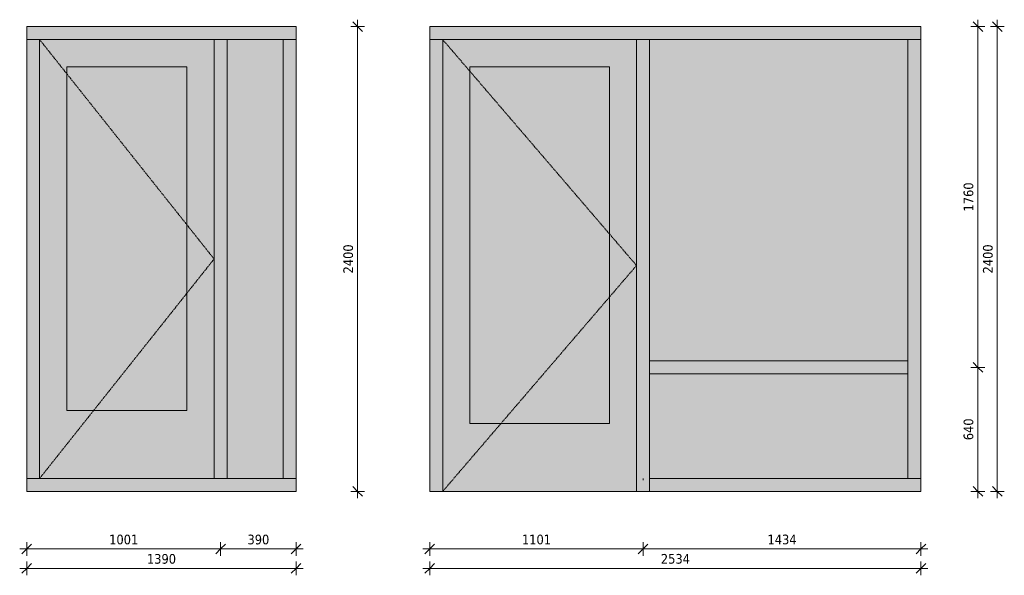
# Model space of a CAD drawing. Header units: millimetres. Extents: x -29550 to 12646, y -31193 to 30177.
# Tile 8 of 9: x 2415 to 7495, y 2866 to 5736. Entities that reach past the tile are written whole.
import ezdxf

# ---------------------------------------------------------------- set-up
doc = ezdxf.new("R2010")
doc.units = ezdxf.units.MM
doc.linetypes.add('Hidden', pattern=[7.14375, 4.7625, -2.38125])
for name, color, linetype, lineweight in [('A-ANNO-DIMS', 211, 'Continuous', 9), ('A-ANNO-DIMS-20', 211, 'Continuous', 9), ('A-DETL-THIN', 151, 'Continuous', 13), ('A-DOOR', 31, 'Continuous', 13), ('A-DOOR-FRAM', 31, 'Continuous', 13), ('A-GLAZ', 151, 'Continuous', 13), ('A-GLAZ-CURT', 52, 'Continuous', 13), ('A-GLAZ-CWMG', 51, 'Continuous', 13)]:
    doc.layers.add(name, color=color, linetype=linetype, lineweight=lineweight)
doc.styles.add('Tahoma', font='tahoma.ttf', dxfattribs={"height": 50})
doc.dimstyles.new('00_3B_2_5_-_streep_diagonaal', dxfattribs={"dimscale": 304.8, "dimtxt": 52.201042, "dimasz": 0.164042, "dimexe": 0.11811, "dimexo": 0.0625, "dimgap": 0.032808, "dimtad": 1, "dimdec": 0, "dimzin": 0, "dimdsep": 46, "dimtxsty": 'Tahoma', "dimblk1": 'OBLIQUE', "dimblk2": 'OBLIQUE', "dimsah": 1, "dimcen": 0.09, "dimdle": 0.11811, "dimazin": 0, "dimtfac": 1, "dimtdec": 4, "dimtix": 1, "dimtmove": 0, "dimatfit": 3, "dimfxl": 0.11811, "dimfxlon": 1, "dimtvp": 1, "dimtolj": 1, "dimtzin": 0, "dimarcsym": 2})

# ---------------------------------------------------------------- blocks, each defined once
blk = doc.blocks.new('Rectangular Mullion - NLRS_3-_CWM_kozijn profiel 067x114_gen_ASN-2512281-Bi_24')
at = {"layer": 'A-GLAZ-CWMG'}
blk.add_hatch(color=256, dxfattribs=at).paths.add_polyline_path([(-15619.5, 5633), (-15619.5, 5700), (-16620, 5700), (-16620, 5633)])
for p, q in [((-16620, 5633), (-16620, 5700)), ((-15619.5, 5700), (-16620, 5700)), ((-15619.5, 5633), (-16620, 5633))]:
    blk.add_line(p, q, dxfattribs=at)
blk = doc.blocks.new('Rectangular Mullion - NLRS_3-_CWM_kozijn profiel 067x114_gen_ASN-2512544-Bi_24')
at = {"layer": 'A-GLAZ-CWMG'}
blk.add_hatch(color=256, dxfattribs=at).paths.add_polyline_path([(-15619.5, 3300), (-15230, 3300), (-15230, 3367), (-15619.5, 3367)])
for p, q in [((-15619.5, 3367), (-15230, 3367)), ((-15230, 3367), (-15230, 3300)), ((-15619.5, 3300), (-15230, 3300))]:
    blk.add_line(p, q, dxfattribs=at)
blk = doc.blocks.new('Rectangular Mullion - NLRS_3-_CWM_kozijn profiel 067x114_gen_ASN-2029150-Bi_24')
at = {"layer": 'A-GLAZ-CWMG'}
blk.add_hatch(color=256, dxfattribs=at).paths.add_polyline_path([(-16553, 3367), (-16553, 5633), (-16620, 5633), (-16620, 3367)])
for p, q in [((-16620, 5633), (-16553, 5633)), ((-16620, 5633), (-16620, 3367)), ((-16553, 5633), (-16553, 3367)), ((-16553, 3367), (-16620, 3367))]:
    blk.add_line(p, q, dxfattribs=at)
blk = doc.blocks.new('Rectangular Mullion - NLRS_3-_CWM_kozijn profiel 067x114_gen_ASN-2029151-Bi_24')
at = {"layer": 'A-GLAZ-CWMG'}
blk.add_hatch(color=256, dxfattribs=at).paths.add_polyline_path([(-15297, 3367), (-15230, 3367), (-15230, 5633), (-15297, 5633)])
for p, q in [((-15297, 5633), (-15230, 5633)), ((-15297, 3367), (-15297, 5633)), ((-15230, 3367), (-15230, 5633)), ((-15230, 3367), (-15297, 3367))]:
    blk.add_line(p, q, dxfattribs=at)
blk = doc.blocks.new('NLRS_31_WIN_CWB_subvak -SH_gen_ASN - glas 2-2512579-Bi_24')
at = {"layer": 'A-GLAZ'}
blk.add_hatch(color=256, dxfattribs=at).paths.add_polyline_path([(-15586, 3367), (-15297, 3367), (-15297, 5633), (-15586, 5633)])
blk = doc.blocks.new('NLRS_31_DO_CWB_deur 1_gen_ASN - 1std-4164862-Bi_24')
at = {"layer": 'A-DOOR-FRAM'}
h = blk.add_hatch(color=256, dxfattribs=at)
h.paths.add_polyline_path([(-15653, 3367), (-15653, 5633), (-16553, 5633), (-16553, 3367)])
h.paths.add_polyline_path([(-16413, 3717), (-16413, 5493), (-15793, 5493), (-15793, 3717)])
at = {"layer": 'A-DOOR'}
blk.add_line((-15793, 3717), (-16413, 3717), dxfattribs=at)
at = {"layer": 'A-DOOR-FRAM'}
for p, q in [((-16413, 5493), (-16413, 3717)), ((-16413, 5493), (-15793, 5493)), ((-15793, 3717), (-15793, 5493)), ((-16413, 3717), (-15793, 3717))]:
    blk.add_line(p, q, dxfattribs=at)
blk = doc.blocks.new('Rectangular Mullion - NLRS_3-_CWM_kozijn profiel 067x114_gen_ASN-2512545-Bi_24')
at = {"layer": 'A-GLAZ-CWMG'}
blk.add_hatch(color=256, dxfattribs=at).paths.add_polyline_path([(-15230, 5633), (-15230, 5700), (-15619.5, 5700), (-15619.5, 5633)])
for p, q in [((-15230, 5700), (-15619.5, 5700)), ((-15230, 5700), (-15230, 5633)), ((-15230, 5633), (-15619.5, 5633))]:
    blk.add_line(p, q, dxfattribs=at)
blk = doc.blocks.new('Rectangular Mullion - NLRS_3-_CWM_kozijn profiel 067x114_gen_ASN-2512284-Bi_24')
at = {"layer": 'A-GLAZ-CWMG'}
blk.add_hatch(color=256, dxfattribs=at).paths.add_polyline_path([(-15619.5, 3300), (-15619.5, 3367), (-16620, 3367), (-16620, 3300)])
for p, q in [((-16620, 3300), (-16620, 3367)), ((-16620, 3367), (-15619.5, 3367)), ((-16620, 3300), (-15619.5, 3300))]:
    blk.add_line(p, q, dxfattribs=at)
blk = doc.blocks.new('Rectangular Mullion - NLRS_3-_CWM_kozijn profiel 067x114_gen_ASN-2029089-Bi_24')
at = {"layer": 'A-GLAZ-CWMG'}
blk.add_hatch(color=256, dxfattribs=at).paths.add_polyline_path([(-15586, 3367), (-15586, 5633), (-15653, 5633), (-15653, 3367)])
for p, q in [((-15653, 5633), (-15586, 5633)), ((-15653, 5633), (-15653, 3367)), ((-15586, 5633), (-15586, 3367)), ((-15586, 3367), (-15653, 3367))]:
    blk.add_line(p, q, dxfattribs=at)
blk = doc.blocks.new('NLRS_31_WIN_CWB_subvak -SH_gen_ASN - glas 2-4157992-Bi_24')
at = {"layer": 'A-GLAZ'}
blk.add_hatch(color=256, dxfattribs=at).paths.add_polyline_path([(-15793, 3717), (-15793, 5493), (-16413, 5493), (-16413, 3717)])
blk = doc.blocks.new('BI deur rechts - BI deur rechts-2512318-Bi_24')
at = {"layer": 'A-GLAZ', "linetype": 'Hidden'}
for p, q in [((-16553, 5633), (-15653, 4500)), ((-15653, 4500), (-16553, 3367))]:
    blk.add_line(p, q, dxfattribs=at)
blk = doc.blocks.new('NLRS_31_DO_CWB_deur 1_gen_ASN - 1std-4164975-Bi_23')
at = {"layer": 'A-DOOR-FRAM'}
h = blk.add_hatch(color=256, dxfattribs=at)
h.paths.add_polyline_path([(-3831.4, 3300), (-2831.4, 3300), (-2831.4, 5633), (-3831.4, 5633)])
h.paths.add_polyline_path([(-3691.4, 3650), (-3691.4, 5493), (-2971.4, 5493), (-2971.4, 3650)])
at = {"layer": 'A-DOOR'}
for p, q in [((-3691.4, 3650), (-2971.4, 3650)), ((-3691.4, 3300), (-2971.4, 3300))]:
    blk.add_line(p, q, dxfattribs=at)
at = {"layer": 'A-DOOR-FRAM'}
for p, q in [((-3691.4, 5493), (-3691.4, 3650)), ((-3691.4, 5493), (-2971.4, 5493)), ((-2971.4, 3650), (-2971.4, 5493)), ((-3691.4, 3650), (-2971.4, 3650)), ((-2831.4, 3300), (-3831.4, 3300))]:
    blk.add_line(p, q, dxfattribs=at)
blk = doc.blocks.new('Rectangular Mullion - NLRS_3-_CWM_kozijn profiel 067x114_gen_ASN-4164618-Bi_23')
at = {"layer": 'A-GLAZ-CWMG'}
blk.add_hatch(color=256, dxfattribs=at).paths.add_polyline_path([(-3898.4, 5633), (-2764.4, 5633), (-2764.4, 5700), (-3898.4, 5700)])
for p, q in [((-3898.4, 5633), (-3898.4, 5700)), ((-2764.4, 5700), (-3898.4, 5700)), ((-3898.4, 5633), (-2764.4, 5633))]:
    blk.add_line(p, q, dxfattribs=at)
blk = doc.blocks.new('Rectangular Mullion - NLRS_3-_CWM_kozijn profiel 067x114_gen_ASN-4164558-Bi_23')
at = {"layer": 'A-GLAZ-CWMG'}
blk.add_hatch(color=256, dxfattribs=at).paths.add_polyline_path([(-2764.4, 3300), (-2764.4, 5633), (-2831.4, 5633), (-2831.4, 3300)])
for p, q in [((-2831.4, 5633), (-2764.4, 5633)), ((-2831.4, 5633), (-2831.4, 3300)), ((-2764.4, 3300), (-2764.4, 5633)), ((-2764.4, 3300), (-2831.4, 3300))]:
    blk.add_line(p, q, dxfattribs=at)
blk = doc.blocks.new('Rectangular Mullion - NLRS_3-_CWM_kozijn profiel 067x114_gen_ASN-3840964-Bi_23')
at = {"layer": 'A-GLAZ-CWMG'}
blk.add_hatch(color=256, dxfattribs=at).paths.add_polyline_path([(-3898.4, 3300), (-3831.4, 3300), (-3831.4, 5633), (-3898.4, 5633)])
for p, q in [((-3898.4, 5633), (-3831.4, 5633)), ((-3898.4, 5633), (-3898.4, 3300)), ((-3831.4, 3300), (-3831.4, 5633)), ((-3831.4, 3300), (-3898.4, 3300))]:
    blk.add_line(p, q, dxfattribs=at)
blk = doc.blocks.new('System Panel - 31_WIN_paneel hout 60 mm-4164155-Bi_23')
at = {"layer": 'A-GLAZ-CURT'}
blk.add_hatch(color=256, dxfattribs=at).paths.add_polyline_path([(-1431.4, 3367), (-1431.4, 3906.5), (-2764.4, 3906.5), (-2764.4, 3367)])
blk = doc.blocks.new('Rectangular Mullion - NLRS_3-_CWM_kozijn profiel 067x114_gen_ASN-4164621-Bi_23')
at = {"layer": 'A-GLAZ-CWMG'}
blk.add_hatch(color=256, dxfattribs=at).paths.add_polyline_path([(-2764.4, 5633), (-1364.4, 5633), (-1364.4, 5700), (-2764.4, 5700)])
for p, q in [((-1364.4, 5700), (-2764.4, 5700)), ((-1364.4, 5700), (-1364.4, 5633)), ((-2764.4, 5633), (-1364.4, 5633))]:
    blk.add_line(p, q, dxfattribs=at)
blk = doc.blocks.new('Rectangular Mullion - NLRS_3-_CWM_kozijn profiel 067x114_gen_ASN-4161871-Bi_23')
at = {"layer": 'A-GLAZ-CWMG'}
blk.add_hatch(color=256, dxfattribs=at).paths.add_polyline_path([(-1364.4, 3300), (-1364.4, 3367), (-2764.4, 3367), (-2764.4, 3300)])
for p, q in [((-2764.4, 3300), (-2764.4, 3367)), ((-1364.4, 3367), (-2764.4, 3367)), ((-1364.4, 3367), (-1364.4, 3300)), ((-2764.4, 3300), (-1364.4, 3300))]:
    blk.add_line(p, q, dxfattribs=at)
blk = doc.blocks.new('Rectangular Mullion - NLRS_3-_CWM_kozijn profiel 067x114_gen_ASN-4164662-Bi_23')
at = {"layer": 'A-GLAZ-CWMG'}
blk.add_hatch(color=256, dxfattribs=at).paths.add_polyline_path([(-1364.4, 3367), (-1364.4, 3940), (-1431.4, 3940), (-1431.4, 3367)])
for p, q in [((-1431.4, 3940), (-1431.4, 3367)), ((-1364.4, 3367), (-1364.4, 3940)), ((-1364.4, 3367), (-1431.4, 3367))]:
    blk.add_line(p, q, dxfattribs=at)
blk = doc.blocks.new('NLRS_31_WIN_CWB_subvak -SH_gen_ASN - glas 2-4164190-Bi_23')
at = {"layer": 'A-GLAZ'}
blk.add_hatch(color=256, dxfattribs=at).paths.add_polyline_path([(-2764.4, 3973.5), (-1431.4, 3973.5), (-1431.4, 5633), (-2764.4, 5633)])
blk = doc.blocks.new('Rectangular Mullion - NLRS_3-_CWM_kozijn profiel 067x114_gen_ASN-4164622-Bi_23')
at = {"layer": 'A-GLAZ-CWMG'}
blk.add_hatch(color=256, dxfattribs=at).paths.add_polyline_path([(-1364.4, 3940), (-1364.4, 5633), (-1431.4, 5633), (-1431.4, 3940)])
for p, q in [((-1431.4, 5633), (-1364.4, 5633)), ((-1431.4, 5633), (-1431.4, 3940)), ((-1364.4, 3940), (-1364.4, 5633))]:
    blk.add_line(p, q, dxfattribs=at)
blk = doc.blocks.new('Rectangular Mullion - NLRS_3-_CWM_kozijn profiel 067x114_gen_ASN-4161872-Bi_23')
at = {"layer": 'A-GLAZ-CWMG'}
blk.add_hatch(color=256, dxfattribs=at).paths.add_polyline_path([(-2764.4, 3906.5), (-1431.4, 3906.5), (-1431.4, 3973.5), (-2764.4, 3973.5)])
for p, q in [((-2764.4, 3906.5), (-2764.4, 3973.5)), ((-1431.4, 3973.5), (-2764.4, 3973.5)), ((-1431.4, 3973.5), (-1431.4, 3906.5)), ((-2764.4, 3906.5), (-1431.4, 3906.5))]:
    blk.add_line(p, q, dxfattribs=at)
blk = doc.blocks.new('NLRS_31_WIN_CWB_subvak -SH_gen_ASN - glas 2-4165037-Bi_23')
at = {"layer": 'A-GLAZ'}
blk.add_hatch(color=256, dxfattribs=at).paths.add_polyline_path([(-2971.4, 3650), (-2971.4, 5493), (-3691.4, 5493), (-3691.4, 3650)])
blk = doc.blocks.new('BI deur links - BI deur links-4164506-Bi_23')
at = {"layer": 'A-GLAZ', "linetype": 'Hidden'}
for p, q in [((-3831.4, 5633), (-2831.4, 4466.5)), ((-2831.4, 4466.5), (-3831.4, 3300))]:
    blk.add_line(p, q, dxfattribs=at)
blk = doc.blocks.new('DIMBLOCK52-Bi_24')
at = {"layer": 'A-ANNO-DIMS-20'}
for p, q in [((2414.9, 3002.3), (3451.4, 3002.3)), ((2450.9, 3002.3), (2425.9, 2977.3)), ((2450.9, 3002.3), (2450.9, 3038.3)), ((2450.9, 3002.3), (2475.9, 3027.3)), ((2450.9, 3002.3), (2450.9, 2966.3)), ((3451.4, 3002.3), (3426.4, 2977.3)), ((3451.4, 3002.3), (3451.4, 3038.3)), ((3451.4, 3002.3), (3476.4, 3027.3)), ((3451.4, 3002.3), (3451.4, 2966.3))]:
    blk.add_line(p, q, dxfattribs=at)
at = {"layer": 'A-ANNO-DIMS-20', "color": 0, "insert": (2876.5, 3076.4), "char_height": 50, "width": 178.975, "attachment_point": 1, "line_spacing_factor": 0.994306, "style": 'Tahoma'}
blk.add_mtext('1001', dxfattribs=at)
blk = doc.blocks.new('_Oblique')
at = {"color": 0, "linetype": 'ByBlock', "lineweight": -2}
blk.add_line((-0.5, -0.5), (0.5, 0.5), dxfattribs=at)
blk = doc.blocks.new('DIMBLOCK53-Bi_24')
at = {"layer": 'A-ANNO-DIMS-20'}
for p, q in [((3451.4, 3002.3), (3426.4, 2977.3)), ((3451.4, 3002.3), (3451.4, 3038.3)), ((3451.4, 3002.3), (3476.4, 3027.3)), ((3451.4, 3002.3), (3876.9, 3002.3)), ((3451.4, 3002.3), (3451.4, 2966.3)), ((3840.9, 3002.3), (3815.9, 2977.3)), ((3840.9, 3002.3), (3840.9, 3038.3)), ((3840.9, 3002.3), (3865.9, 3027.3)), ((3840.9, 3002.3), (3840.9, 2966.3))]:
    blk.add_line(p, q, dxfattribs=at)
at = {"layer": 'A-ANNO-DIMS-20', "color": 0, "insert": (3590.2, 3076.4), "char_height": 50, "width": 134.231, "attachment_point": 1, "line_spacing_factor": 0.994306, "style": 'Tahoma'}
blk.add_mtext('390', dxfattribs=at)
blk = doc.blocks.new('DIMBLOCK54-Bi_24')
at = {"layer": 'A-ANNO-DIMS-20'}
for p, q in [((2414.9, 2902.3), (3876.9, 2902.3)), ((2450.9, 2902.3), (2425.9, 2877.3)), ((2450.9, 2902.3), (2450.9, 2938.3)), ((2450.9, 2902.3), (2475.9, 2927.3)), ((2450.9, 2902.3), (2450.9, 2866.3)), ((3840.9, 2902.3), (3815.9, 2877.3)), ((3840.9, 2902.3), (3840.9, 2938.3)), ((3840.9, 2902.3), (3865.9, 2927.3)), ((3840.9, 2902.3), (3840.9, 2866.3))]:
    blk.add_line(p, q, dxfattribs=at)
at = {"layer": 'A-ANNO-DIMS-20', "color": 0, "insert": (3071.3, 2976.4), "char_height": 50, "width": 178.975, "attachment_point": 1, "line_spacing_factor": 0.994306, "style": 'Tahoma'}
blk.add_mtext('1390', dxfattribs=at)
blk = doc.blocks.new('DIMBLOCK55-Bi_24')
at = {"layer": 'A-ANNO-DIMS-20'}
for p, q in [((4158.7, 5700), (4122.7, 5700)), ((4158.7, 5700), (4133.7, 5725)), ((4158.7, 3264), (4158.7, 5736)), ((4158.7, 5700), (4183.7, 5675)), ((4158.7, 5700), (4194.7, 5700)), ((4158.7, 3300), (4133.7, 3325)), ((4158.7, 3300), (4122.7, 3300)), ((4158.7, 3300), (4183.7, 3275)), ((4158.7, 3300), (4194.7, 3300))]:
    blk.add_line(p, q, dxfattribs=at)
at = {"layer": 'A-ANNO-DIMS-20', "color": 0, "insert": (4084.6, 4425.4), "char_height": 50, "width": 178.975, "attachment_point": 1, "rotation": 90, "line_spacing_factor": 0.994306, "style": 'Tahoma'}
blk.add_mtext('2400', dxfattribs=at)
blk = doc.blocks.new('DIMBLOCK56-Bi_23')
at = {"layer": 'A-ANNO-DIMS-20'}
for p, q in [((7100.8, 2902.4), (4494.8, 2902.4)), ((4530.8, 2902.4), (4505.8, 2877.4)), ((4530.8, 2902.4), (4530.8, 2938.4)), ((4530.8, 2902.4), (4555.8, 2927.4)), ((4530.8, 2902.4), (4530.8, 2866.4)), ((7064.8, 2902.4), (7039.8, 2877.4)), ((7064.8, 2902.4), (7064.8, 2938.4)), ((7064.8, 2902.4), (7089.8, 2927.4)), ((7064.8, 2902.4), (7064.8, 2866.4))]:
    blk.add_line(p, q, dxfattribs=at)
at = {"layer": 'A-ANNO-DIMS-20', "color": 0, "insert": (5723.2, 2976.5), "char_height": 50, "width": 178.975, "attachment_point": 1, "line_spacing_factor": 0.994306, "style": 'Tahoma'}
blk.add_mtext('2534', dxfattribs=at)
blk = doc.blocks.new('DIMBLOCK57-Bi_23')
at = {"layer": 'A-ANNO-DIMS-20'}
for p, q in [((4494.8, 3002.4), (5631.3, 3002.4)), ((4530.8, 3002.4), (4505.8, 2977.4)), ((4530.8, 3002.4), (4530.8, 3038.4)), ((4530.8, 3002.4), (4555.8, 3027.4)), ((4530.8, 3002.4), (4530.8, 2966.4)), ((5631.3, 3002.4), (5606.3, 2977.4)), ((5631.3, 3002.4), (5631.3, 3038.4)), ((5631.3, 3002.4), (5656.3, 3027.4)), ((5631.3, 3002.4), (5631.3, 2966.4))]:
    blk.add_line(p, q, dxfattribs=at)
at = {"layer": 'A-ANNO-DIMS-20', "color": 0, "insert": (5006.4, 3076.5), "char_height": 50, "width": 178.975, "attachment_point": 1, "line_spacing_factor": 0.994306, "style": 'Tahoma'}
blk.add_mtext('1101', dxfattribs=at)
blk = doc.blocks.new('DIMBLOCK58-Bi_23')
at = {"layer": 'A-ANNO-DIMS-20'}
for p, q in [((5631.3, 3002.4), (5606.3, 2977.4)), ((5631.3, 3002.4), (5631.3, 3038.4)), ((5631.3, 3002.4), (5656.3, 3027.4)), ((5631.3, 3002.4), (7100.8, 3002.4)), ((5631.3, 3002.4), (5631.3, 2966.4)), ((7064.8, 3002.4), (7039.8, 2977.4)), ((7064.8, 3002.4), (7064.8, 3038.4)), ((7064.8, 3002.4), (7089.8, 3027.4)), ((7064.8, 3002.4), (7064.8, 2966.4))]:
    blk.add_line(p, q, dxfattribs=at)
at = {"layer": 'A-ANNO-DIMS-20', "color": 0, "insert": (6273.4, 3076.5), "char_height": 50, "width": 178.975, "attachment_point": 1, "line_spacing_factor": 0.994306, "style": 'Tahoma'}
blk.add_mtext('1434', dxfattribs=at)
blk = doc.blocks.new('DIMBLOCK59-Bi_23')
at = {"layer": 'A-ANNO-DIMS-20'}
for p, q in [((7459.3, 5700), (7423.3, 5700)), ((7459.3, 5700), (7434.3, 5725)), ((7459.3, 3264), (7459.3, 5736)), ((7459.3, 5700), (7484.3, 5675)), ((7459.3, 5700), (7495.3, 5700)), ((7459.3, 3300), (7434.3, 3325)), ((7459.3, 3300), (7423.3, 3300)), ((7459.3, 3300), (7484.3, 3275)), ((7459.3, 3300), (7495.3, 3300))]:
    blk.add_line(p, q, dxfattribs=at)
at = {"layer": 'A-ANNO-DIMS-20', "color": 0, "insert": (7385.2, 4425.4), "char_height": 50, "width": 178.975, "attachment_point": 1, "rotation": 90, "line_spacing_factor": 0.994306, "style": 'Tahoma'}
blk.add_mtext('2400', dxfattribs=at)
blk = doc.blocks.new('DIMBLOCK60-Bi_23')
at = {"layer": 'A-ANNO-DIMS-20'}
for p, q in [((7359.3, 3940), (7334.3, 3965)), ((7359.3, 3940), (7323.3, 3940)), ((7359.3, 3264), (7359.3, 3940)), ((7359.3, 3940), (7384.3, 3915)), ((7359.3, 3940), (7395.3, 3940)), ((7359.3, 3300), (7334.3, 3325)), ((7359.3, 3300), (7323.3, 3300)), ((7359.3, 3300), (7384.3, 3275)), ((7359.3, 3300), (7395.3, 3300))]:
    blk.add_line(p, q, dxfattribs=at)
at = {"layer": 'A-ANNO-DIMS-20', "color": 0, "insert": (7285.2, 3564.1), "char_height": 50, "width": 134.231, "attachment_point": 1, "rotation": 90, "line_spacing_factor": 0.994306, "style": 'Tahoma'}
blk.add_mtext('640', dxfattribs=at)
blk = doc.blocks.new('DIMBLOCK61-Bi_23')
at = {"layer": 'A-ANNO-DIMS-20'}
for p, q in [((7359.3, 5700), (7323.3, 5700)), ((7359.3, 5700), (7334.3, 5725)), ((7359.3, 3940), (7359.3, 5736)), ((7359.3, 5700), (7384.3, 5675)), ((7359.3, 5700), (7395.3, 5700)), ((7359.3, 3940), (7334.3, 3965)), ((7359.3, 3940), (7323.3, 3940)), ((7359.3, 3940), (7384.3, 3915)), ((7359.3, 3940), (7395.3, 3940))]:
    blk.add_line(p, q, dxfattribs=at)
at = {"layer": 'A-ANNO-DIMS-20', "color": 0, "insert": (7285.2, 4745.4), "char_height": 50, "width": 178.975, "attachment_point": 1, "rotation": 90, "line_spacing_factor": 0.994306, "style": 'Tahoma'}
blk.add_mtext('1760', dxfattribs=at)

msp = doc.modelspace()

# ---------------------------------------------------------------- linework, layer by layer
at = {"layer": 'A-DETL-THIN'}
msp.add_line((5631.3, 3367), (5631.3, 3357), dxfattribs=at)

# ---------------------------------------------------------------- block references
at = {"layer": 'A-DOOR-FRAM'}
for name, p in [('NLRS_31_DO_CWB_deur 1_gen_ASN - 1std-4164862-Bi_24', (19070.9, 0)), ('NLRS_31_DO_CWB_deur 1_gen_ASN - 1std-4164975-Bi_23', (8429.1, 0))]:
    msp.add_blockref(name, p, dxfattribs=at)
at = {"layer": 'A-GLAZ'}
for name, p in [('BI deur rechts - BI deur rechts-2512318-Bi_24', (19070.9, 0)), ('NLRS_31_WIN_CWB_subvak -SH_gen_ASN - glas 2-2512579-Bi_24', (19070.9, 0)), ('NLRS_31_WIN_CWB_subvak -SH_gen_ASN - glas 2-4164190-Bi_23', (8429.1, 0)), ('NLRS_31_WIN_CWB_subvak -SH_gen_ASN - glas 2-4157992-Bi_24', (19070.9, 0)), ('NLRS_31_WIN_CWB_subvak -SH_gen_ASN - glas 2-4165037-Bi_23', (8429.1, 0))]:
    msp.add_blockref(name, p, dxfattribs=at)
at = {"layer": 'A-GLAZ', "linetype": 'Hidden'}
msp.add_blockref('BI deur links - BI deur links-4164506-Bi_23', (8429.1, 0), dxfattribs=at)
at = {"layer": 'A-GLAZ-CURT'}
msp.add_blockref('System Panel - 31_WIN_paneel hout 60 mm-4164155-Bi_23', (8429.1, 0), dxfattribs=at)
at = {"layer": 'A-GLAZ-CWMG'}
for name, p in [('Rectangular Mullion - NLRS_3-_CWM_kozijn profiel 067x114_gen_ASN-2512281-Bi_24', (19070.9, 0)), ('Rectangular Mullion - NLRS_3-_CWM_kozijn profiel 067x114_gen_ASN-2512545-Bi_24', (19070.9, 0)), ('Rectangular Mullion - NLRS_3-_CWM_kozijn profiel 067x114_gen_ASN-4164618-Bi_23', (8429.1, 0)), ('Rectangular Mullion - NLRS_3-_CWM_kozijn profiel 067x114_gen_ASN-4164621-Bi_23', (8429.1, 0)), ('Rectangular Mullion - NLRS_3-_CWM_kozijn profiel 067x114_gen_ASN-2029150-Bi_24', (19070.9, 0)), ('Rectangular Mullion - NLRS_3-_CWM_kozijn profiel 067x114_gen_ASN-2029089-Bi_24', (19070.9, 0)), ('Rectangular Mullion - NLRS_3-_CWM_kozijn profiel 067x114_gen_ASN-2029151-Bi_24', (19070.9, 0)), ('Rectangular Mullion - NLRS_3-_CWM_kozijn profiel 067x114_gen_ASN-3840964-Bi_23', (8429.1, 0)), ('Rectangular Mullion - NLRS_3-_CWM_kozijn profiel 067x114_gen_ASN-4164558-Bi_23', (8429.1, 0)), ('Rectangular Mullion - NLRS_3-_CWM_kozijn profiel 067x114_gen_ASN-4164622-Bi_23', (8429.1, 0)), ('Rectangular Mullion - NLRS_3-_CWM_kozijn profiel 067x114_gen_ASN-4161872-Bi_23', (8429.1, 0)), ('Rectangular Mullion - NLRS_3-_CWM_kozijn profiel 067x114_gen_ASN-4164662-Bi_23', (8429.1, 0)), ('Rectangular Mullion - NLRS_3-_CWM_kozijn profiel 067x114_gen_ASN-2512284-Bi_24', (19070.9, 0)), ('Rectangular Mullion - NLRS_3-_CWM_kozijn profiel 067x114_gen_ASN-2512544-Bi_24', (19070.9, 0)), ('Rectangular Mullion - NLRS_3-_CWM_kozijn profiel 067x114_gen_ASN-4161871-Bi_23', (8429.1, 0))]:
    msp.add_blockref(name, p, dxfattribs=at)

# ---------------------------------------------------------------- dimensions: what is measured, and where the dimension line sits
at = {"layer": 'A-ANNO-DIMS'}
for base, p1, p2, override, picture, middle in [((4158.7, 5700), (4122.7, 3300), (4122.7, 5700), {"dimpost": '<>', "dimfxl": 2400}, 'DIMBLOCK55-Bi_24', (4122.7, 4500)), ((7359.3, 5700), (7323.3, 3940), (7323.3, 5700), {"dimpost": '<>', "dimfxl": 1760}, 'DIMBLOCK61-Bi_23', (7323.3, 4820)), ((7459.3, 5700), (7423.3, 3300), (7423.3, 5700), {"dimpost": '<>', "dimfxl": 2400}, 'DIMBLOCK59-Bi_23', (7423.3, 4500)), ((7359.3, 3940), (7323.3, 3300), (7323.3, 3940), {"dimpost": '<>', "dimfxl": 640}, 'DIMBLOCK60-Bi_23', (7323.3, 3620))]:
    dim = msp.add_linear_dim(base=base, p1=p1, p2=p2, angle=90, dimstyle='00_3B_2_5_-_streep_diagonaal', override=override, dxfattribs=at)
    dim.commit()
    dim.dimension.update_dxf_attribs({"geometry": picture, "text_midpoint": middle})
for base, p1, p2, override, picture, middle in [((3451.358848, 3002.3252508), (2450.858848, 3038.3252508), (3451.358848, 3038.3252508), {"dimpost": '<>', "dimfxl": 1000.5}, 'DIMBLOCK52-Bi_24', (2951.108848, 3038.349428)), ((3840.858848, 3002.3252508), (3451.358848, 3038.3252508), (3840.858848, 3038.3252508), {"dimpost": '<>', "dimfxl": 389.5}, 'DIMBLOCK53-Bi_24', (3646.108848, 3038.3662178)), ((5631.2614809, 3002.4224713), (4530.7614809, 3038.4224713), (5631.2614809, 3038.4224713), {"dimpost": '<>', "dimfxl": 1100.5}, 'DIMBLOCK57-Bi_23', (5081.0114809, 3038.4466484)), ((7064.7614809, 3002.4224713), (5631.2614809, 3038.4224713), (7064.7614809, 3038.4224713), {"dimpost": '<>', "dimfxl": 1433.5}, 'DIMBLOCK58-Bi_23', (6348.0114809, 3038.4634382)), ((3840.9, 2902.3), (2450.9, 2938.3), (3840.9, 2938.3), {"dimpost": '<>', "dimfxl": 1390}, 'DIMBLOCK54-Bi_24', (3145.9, 2938.4)), ((4530.8, 2902.4), (7064.8, 2938.4), (4530.8, 2938.4), {"dimpost": '<>', "dimfxl": 2534}, 'DIMBLOCK56-Bi_23', (5797.8, 2938.5))]:
    dim = msp.add_linear_dim(base=base, p1=p1, p2=p2, dimstyle='00_3B_2_5_-_streep_diagonaal', override=override, dxfattribs=at)
    dim.commit()
    dim.dimension.update_dxf_attribs({"geometry": picture, "text_midpoint": middle})

doc.saveas('drawing.dxf')
